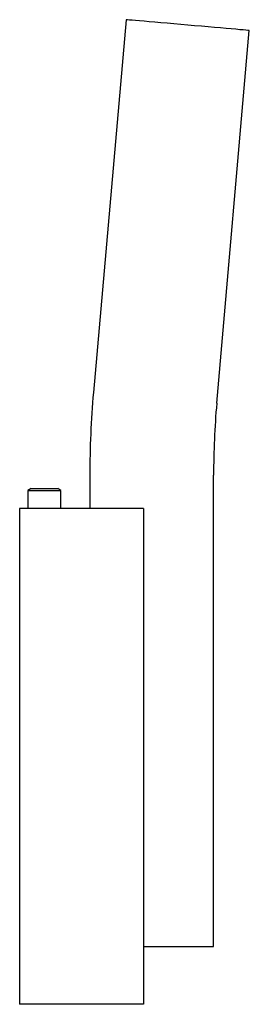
# Model space of a CAD drawing. Header units: millimetres. Extents: x 4130.079 to 4130.106, y 1824.531 to 1824.65.
import ezdxf

# ---------------------------------------------------------------- set-up
doc = ezdxf.new("R2010")
doc.units = ezdxf.units.MM
doc.layers.add('SANINDUSA', color=3, linetype='Continuous')

msp = doc.modelspace()

# ---------------------------------------------------------------- linework, layer by layer
at = {"layer": 'SANINDUSA'}
for p, q in [((4130.09142, 1824.64996), (4130.08747, 1824.60486)), ((4130.10241, 1824.60355), (4130.10636, 1824.64865)), ((4130.08703, 1824.59484), (4130.08703, 1824.59084)), ((4130.10203, 1824.53784), (4130.10203, 1824.59484)), ((4130.07992, 1824.59323), (4130.07953, 1824.593)), ((4130.07953, 1824.593), (4130.07953, 1824.59084)), ((4130.07953, 1824.593), (4130.08353, 1824.593)), ((4130.07992, 1824.59323), (4130.08314, 1824.59323)), ((4130.08353, 1824.593), (4130.08314, 1824.59323)), ((4130.08353, 1824.59084), (4130.08353, 1824.593)), ((4130.07853, 1824.59084), (4130.07853, 1824.53084)), ((4130.09353, 1824.59084), (4130.07853, 1824.59084)), ((4130.09353, 1824.59084), (4130.09353, 1824.53084)), ((4130.09353, 1824.53784), (4130.10203, 1824.53784)), ((4130.09353, 1824.53084), (4130.07853, 1824.53084))]:
    msp.add_line(p, q, dxfattribs=at)
at = {"layer": 'SANINDUSA', "flags": 128}
msp.add_lwpolyline([(4130.10636, 1824.64865), (4130.10631, 1824.64866), (4130.10617, 1824.64867), (4130.10594, 1824.64869), (4130.10562, 1824.64872), (4130.10522, 1824.64875), (4130.10473, 1824.6488), (4130.10417, 1824.64884), (4130.10355, 1824.6489), (4130.10286, 1824.64896), (4130.10213, 1824.64902), (4130.10136, 1824.64909), (4130.10055, 1824.64916), (4130.09973, 1824.64923), (4130.09889, 1824.64931), (4130.09805, 1824.64938), (4130.09723, 1824.64945), (4130.09642, 1824.64952), (4130.09565, 1824.64959), (4130.09491, 1824.64965), (4130.09423, 1824.64971), (4130.09361, 1824.64977), (4130.09305, 1824.64982), (4130.09256, 1824.64986), (4130.09216, 1824.6499), (4130.09184, 1824.64992), (4130.09161, 1824.64994), (4130.09146, 1824.64996), (4130.09142, 1824.64996), (4130.09142, 1824.64996)], dxfattribs=at)
at = {"layer": 'SANINDUSA'}
for radius in [0.115, 0.1]:
    msp.add_arc((4130.20203, 1824.59484), radius, 175, 180, dxfattribs=at)

doc.saveas('drawing.dxf')
